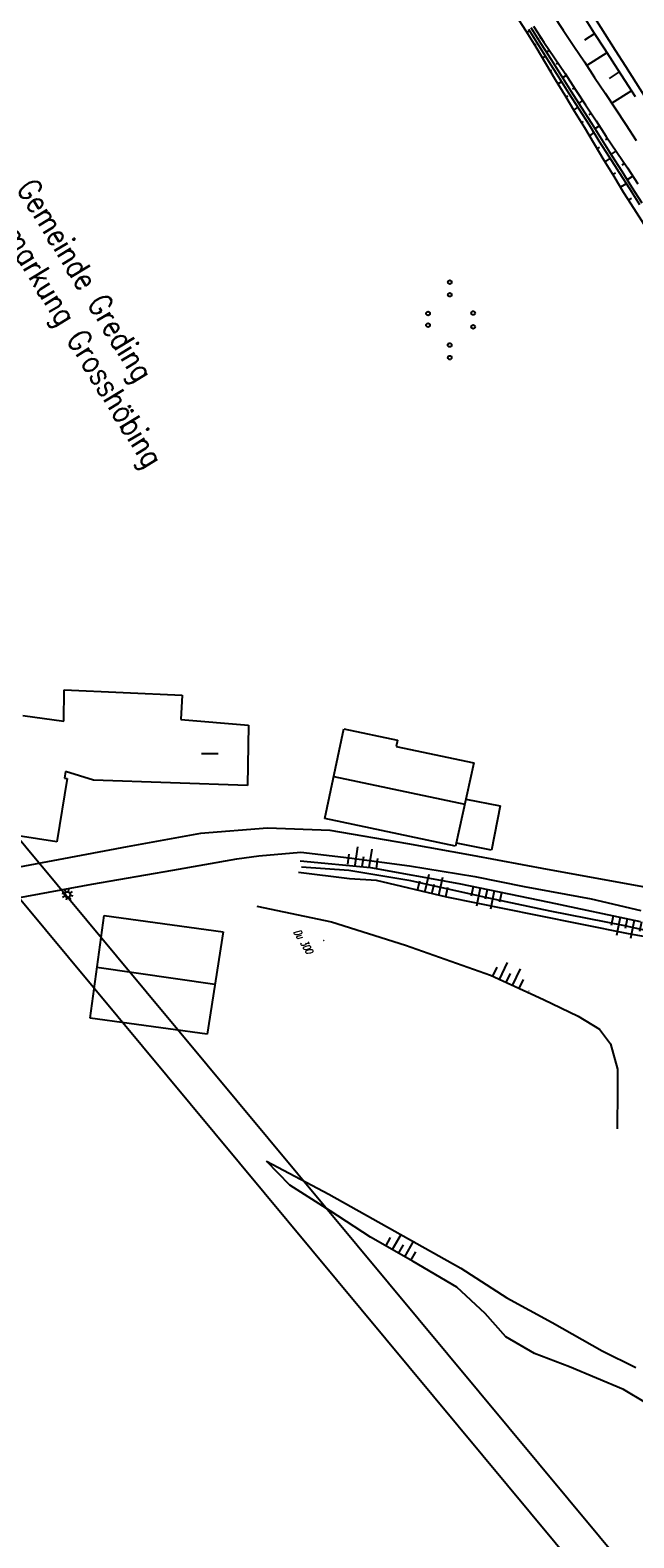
# Model space of a CAD drawing. Extents: x 448150 to 449332, y 437108 to 438384.
# Tile 42 of 172: x 448571 to 448651, y 437390 to 437590. Entities that reach past the tile are written whole.
import ezdxf

# ---------------------------------------------------------------- set-up
doc = ezdxf.new("R2010")
doc.units = 0
doc.header["$LTSCALE"] = 2
doc.header["$MEASUREMENT"] = 0
doc.linetypes.add('AUSGEZOGEN', pattern=[0])
doc.layers.get('0').update_dxf_attribs({"linetype": 'AUSGEZOGEN'})
for name, color, linetype in [('DB-Bestand', 8, 'CONTINUOUS'), ('DB-Boeschungen', 15, 'CONTINUOUS'), ('DB-GRABEN', 15, 'AUSGEZOGEN'), ('DB-LS-Waende', 15, 'CONTINUOUS'), ('FBRTOP', 250, 'AUSGEZOGEN'), ('Planeinteilung', 250, 'CONTINUOUS'), ('RAHMEN', 7, 'AUSGEZOGEN'), ('SCHLITZRINNE', 200, 'AUSGEZOGEN')]:
    doc.layers.add(name, color=color, linetype=linetype)
doc.styles.add('ROMANS', font='romans.shx', dxfattribs={"width": 0.8})

# ---------------------------------------------------------------- blocks, each defined once
blk = doc.blocks.new('PRIM_AC1_62')
at = {"layer": 'DB-Bestand', "color": 253, "linetype": 'Continuous'}
for points in [[(608.24, 273.93), (607.05, 276.09)], [(606.58, 273.02), (605.39, 275.18)], [(607.41, 273.48), (606.77, 274.63)], [(609.06, 274.39), (608.43, 275.54)], [(605.7, 272.54), (605.07, 273.69)]]:
    blk.add_lwpolyline(points, dxfattribs=at)
blk = doc.blocks.new('PRIM_AC1_63')
at = {"layer": 'DB-Bestand', "color": 253, "linetype": 'Continuous'}
for points in [[(583.45, 303.87), (582.1, 305.93)], [(585.03, 304.91), (583.68, 306.97)], [(585.83, 305.44), (585.1, 306.54)], [(582.62, 303.33), (581.9, 304.43)], [(584.24, 304.39), (583.52, 305.49)]]:
    blk.add_lwpolyline(points, dxfattribs=at)
blk = doc.blocks.new('PRIM_AC1_65')
at = {"layer": 'DB-Bestand', "color": 253, "linetype": 'Continuous'}
for points in [[(561.76, 296.88), (559.88, 298.47)], [(562.37, 297.61), (561.36, 298.46)], [(560.54, 295.44), (558.66, 297.02)], [(561.15, 296.16), (560.14, 297.01)], [(559.9, 294.67), (558.89, 295.52)]]:
    blk.add_lwpolyline(points, dxfattribs=at)
blk = doc.blocks.new('PRIM_AC1_66')
at = {"layer": 'DB-Bestand', "color": 253, "linetype": 'Continuous'}
for points in [[(569.73, 302.82), (567.97, 304.54)], [(570.39, 303.49), (569.45, 304.41)], [(568.41, 301.46), (566.65, 303.19)], [(569.07, 302.14), (568.13, 303.06)], [(567.71, 300.75), (566.77, 301.67)]]:
    blk.add_lwpolyline(points, dxfattribs=at)
blk = doc.blocks.new('PRIM_AC1_67')
at = {"layer": 'DB-Bestand', "color": 253, "linetype": 'Continuous'}
for points in [[(573.74, 310.1), (574.71, 309.2)], [(571.77, 308), (573.57, 306.31)], [(572.42, 308.69), (573.38, 307.78)], [(573.06, 309.38), (574.86, 307.69)], [(571.12, 307.3), (572.08, 306.4)]]:
    blk.add_lwpolyline(points, dxfattribs=at)
blk = doc.blocks.new('PRIM_AC1_68')
at = {"layer": 'DB-Bestand', "color": 253, "linetype": 'Continuous'}
for points in [[(586.75, 323.91), (587.71, 323.01)], [(584.77, 321.81), (586.56, 320.12)], [(585.42, 322.5), (586.38, 321.6)], [(586.07, 323.19), (587.86, 321.5)], [(584.12, 321.12), (585.08, 320.22)]]:
    blk.add_lwpolyline(points, dxfattribs=at)
blk = doc.blocks.new('PRIM_A86_142')
at = {"layer": 'DB-Bestand', "color": 253, "linetype": 'Continuous'}
for centre in [(501.19, 346.48), (502.61, 345.61), (506.3, 346.99), (507.86, 346.04), (503.22, 341.86), (508.29, 342.13), (504.55, 341.05), (509.72, 341.26)]:
    blk.add_circle(centre, 0.25, dxfattribs=at)
blk = doc.blocks.new('PRIM_A66_184')
at = {"layer": 'DB-Bestand', "color": 253, "linetype": 'Continuous'}
for points in [[(543.19, 260.87), (543.56, 260.87)], [(543.4, 261.4), (543.67, 261.14)], [(543.41, 260.34), (543.68, 260.61)], [(543.93, 261.62), (543.94, 261.25)], [(543.94, 260.5), (543.95, 260.12)], [(544.2, 261.14), (544.46, 261.41)], [(544.21, 260.61), (544.47, 260.35)], [(544.31, 260.88), (544.69, 260.88)]]:
    blk.add_lwpolyline(points, dxfattribs=at)
blk.add_circle((543.94, 260.87), 0.375, dxfattribs=at)
blk = doc.blocks.new('1135594')
blk.add_line((0, 0), (1135, 0))
at = {"layer": 'RAHMEN'}
blk.add_line((25, 5), (950, 5), dxfattribs=at)

msp = doc.modelspace()

# ---------------------------------------------------------------- hatches: boundary and pattern name
at = {"layer": 'SCHLITZRINNE'}
h = msp.add_hatch(dxfattribs=at)
h.set_pattern_fill('_USER', color=256, scale=1.5, angle=45, style=0, pattern_type=0)
h.set_pattern_definition([(0.19809, (448696.2442, 437758.0261), (-0.005186, 1.499991), [])])
edge = h.paths.add_edge_path()
edge.add_arc((450103.94, 439168.64), 1992.85, 225.25393, 225.3265)
edge.add_arc((450104.38, 439169.08), 1993.47, 225.3265, 225.68551)
edge.add_arc((450114.11, 439179.05), 2007.4, 225.68551, 226.04327)
edge.add_arc((450116.37, 439181.4), 2010.66, 226.04327, 226.40034)
edge.add_arc((450108.35, 439172.97), 1999.02, 226.40034, 226.75845)
edge.add_arc((450107.36, 439171.92), 1997.58, 226.75845, 227.1169)
edge.add_arc((450114.22, 439179.31), 2007.66, 227.1169, 227.47445)
edge.add_arc((450112.04, 439176.93), 2004.44, 227.47445, 227.83238)
edge.add_arc((450107.82, 439172.27), 1998.16, 227.83238, 228.19088)
edge.add_arc((450107.66, 439172.09), 1997.92, 228.19088, 228.54975)
edge.add_arc((450107.03, 439171.38), 1996.96, 228.54975, 228.9087)
edge.add_arc((450111.57, 439176.59), 2003.87, 228.9087, 229.26596)
edge.add_arc((450119.09, 439185.32), 2015.39, 229.26596, 229.6222)
edge.add_arc((450115.13, 439180.66), 2009.28, 229.6222, 229.97992)
edge.add_arc((450101.81, 439164.79), 1988.56, 229.97992, 230.3395)
edge.add_arc((450135.91, 439205.92), 2041.98, 230.3395, 230.69914)
edge.add_arc((450015.79, 439059.17), 1852.34, 230.69914, 231.07675)
edge.add_arc((450440.04, 439584.51), 2527.6, 231.07675, 231.41321)
edge.add_arc((449605.18, 438538.21), 1189.04, 231.41321, 231.90377)
edge.add_arc((451876.6, 441435.45), 4870.53, 231.90377, 232.05412)
edge.add_arc((449764.39, 438726.67), 1435.57, 232.05412, 232.33105)
edge.add_arc((663048.57, 714993.47), 350453.47, 232.3310515, 232.3318237)
edge.add_arc((452105.71, 441751.77), 5260.88, 232.33184, 232.33814)
edge.add_arc((1083717.78, 1260087.56), 1038995.51, 232.33813988, 232.33882921)
edge.add_arc((362297.75, 325361.77), 141749.67, 52.3359582, 52.3410109, ccw=False)
edge.add_arc((130991.07, 25697.41), 520301.52, 52.3345817, 52.3359582, ccw=False)
edge.add_arc((597397.74, 629905.02), 242982.19, 232.3337962, 232.3367437)
edge.add_arc((1091510.3, 1270060.01), 1051651.24, 232.33674373, 232.33742474)
edge.add_arc((63904.41, -61307.14), 630166.93, 52.33651599, 52.33765249, ccw=False)
edge.add_line((448950.68, 437541.27), (448965.93, 437529.5))
edge.add_arc((450103.94, 439168.64), 1993.35, 225.25393, 225.3265)
edge.add_arc((450104.38, 439169.08), 1993.97, 225.3265, 225.63395)
h = msp.add_hatch(dxfattribs=at)
h.set_pattern_fill('_USER', color=256, scale=1.5, angle=45, style=0, pattern_type=0)
h.set_pattern_definition([(1.0848, (448717.7677, 437736.8698), (-0.0283982, 1.4997312), [])])
edge = h.paths.add_edge_path()
edge.add_arc((450104.38, 439169.08), 1993.97, 225.67714, 225.68551)
edge.add_arc((450114.11, 439179.05), 2007.9, 225.68551, 226.04327)
edge.add_arc((450116.37, 439181.4), 2011.16, 226.04327, 226.34876)
edge.add_arc((450103.94, 439168.64), 1992.85, 225.25393, 225.3265)
edge.add_arc((450104.38, 439169.08), 1993.47, 225.3265, 225.68551)
edge.add_arc((450114.11, 439179.05), 2007.4, 225.68551, 226.04327)
edge.add_arc((450116.37, 439181.4), 2010.66, 226.04327, 226.40034)
edge.add_arc((450108.35, 439172.97), 1999.02, 226.40034, 226.75845)
edge.add_arc((450107.36, 439171.92), 1997.58, 226.75845, 227.1169)
edge.add_arc((450114.22, 439179.31), 2007.66, 227.1169, 227.47445)
edge.add_arc((450112.04, 439176.93), 2004.44, 227.47445, 227.83238)
edge.add_arc((450107.82, 439172.27), 1998.16, 227.83238, 228.19088)
edge.add_arc((450107.66, 439172.09), 1997.92, 228.19088, 228.54975)
edge.add_arc((450107.03, 439171.38), 1996.96, 228.54975, 228.9087)
edge.add_arc((450111.57, 439176.59), 2003.87, 228.9087, 229.26596)
edge.add_arc((450119.09, 439185.32), 2015.39, 229.26596, 229.6222)
edge.add_arc((450115.13, 439180.66), 2009.28, 229.6222, 229.97992)
edge.add_arc((450101.81, 439164.79), 1988.56, 229.97992, 230.3395)
edge.add_arc((450135.91, 439205.92), 2041.98, 230.3395, 230.69914)
edge.add_arc((450015.79, 439059.17), 1852.34, 230.69914, 231.07675)
edge.add_arc((450440.04, 439584.51), 2527.6, 231.07675, 231.41321)
edge.add_arc((449605.18, 438538.21), 1189.04, 231.41321, 231.90377)
edge.add_arc((451876.6, 441435.45), 4870.53, 231.90377, 232.05412)
edge.add_arc((449764.39, 438726.67), 1435.57, 232.05412, 232.33105)
edge.add_arc((663048.57, 714993.47), 350453.47, 232.3310515, 232.3318237)
edge.add_arc((452105.71, 441751.77), 5260.88, 232.33184, 232.33814)
edge.add_arc((1083717.78, 1260087.56), 1038995.51, 232.33813988, 232.33882921)
edge.add_arc((362297.75, 325361.77), 141749.67, 52.3359582, 52.3410109, ccw=False)
edge.add_arc((130991.07, 25697.41), 520301.52, 52.3345817, 52.3359582, ccw=False)
edge.add_arc((597397.74, 629905.02), 242982.19, 232.3337962, 232.3367437)
edge.add_arc((1091510.3, 1270060.01), 1051651.24, 232.33674373, 232.33742474)
edge.add_arc((63904.41, -61307.14), 630166.93, 52.33651599, 52.33765249, ccw=False)
edge.add_line((448950.68, 437541.27), (448965.93, 437529.5))
h = msp.add_hatch(dxfattribs=at)
h.set_pattern_fill('_USER', color=256, scale=1.5, angle=45, style=0, pattern_type=0)
h.set_pattern_definition([(1.92282, (448737.9663, 437717.5835), (-0.05033, 1.4991554), [])])
edge = h.paths.add_edge_path()
edge.add_arc((450116.37, 439181.4), 2011.16, 226.39158, 226.40034)
edge.add_arc((450108.35, 439172.97), 1999.52, 226.40034, 226.75845)
edge.add_arc((450107.36, 439171.92), 1998.08, 226.75845, 227.1169)
edge.add_arc((450114.22, 439179.31), 2008.16, 227.1169, 227.47445)
edge.add_arc((450112.04, 439176.93), 2004.94, 227.47445, 227.83238)
edge.add_arc((450107.82, 439172.27), 1998.66, 227.83238, 228.06865)
edge.add_arc((450103.94, 439168.64), 1992.85, 225.25393, 225.3265)
edge.add_arc((450104.38, 439169.08), 1993.47, 225.3265, 225.68551)
edge.add_arc((450114.11, 439179.05), 2007.4, 225.68551, 226.04327)
edge.add_arc((450116.37, 439181.4), 2010.66, 226.04327, 226.40034)
edge.add_arc((450108.35, 439172.97), 1999.02, 226.40034, 226.75845)
edge.add_arc((450107.36, 439171.92), 1997.58, 226.75845, 227.1169)
edge.add_arc((450114.22, 439179.31), 2007.66, 227.1169, 227.47445)
edge.add_arc((450112.04, 439176.93), 2004.44, 227.47445, 227.83238)
edge.add_arc((450107.82, 439172.27), 1998.16, 227.83238, 228.19088)
edge.add_arc((450107.66, 439172.09), 1997.92, 228.19088, 228.54975)
edge.add_arc((450107.03, 439171.38), 1996.96, 228.54975, 228.9087)
edge.add_arc((450111.57, 439176.59), 2003.87, 228.9087, 229.26596)
edge.add_arc((450119.09, 439185.32), 2015.39, 229.26596, 229.6222)
edge.add_arc((450115.13, 439180.66), 2009.28, 229.6222, 229.97992)
edge.add_arc((450101.81, 439164.79), 1988.56, 229.97992, 230.3395)
edge.add_arc((450135.91, 439205.92), 2041.98, 230.3395, 230.69914)
edge.add_arc((450015.79, 439059.17), 1852.34, 230.69914, 231.07675)
edge.add_arc((450440.04, 439584.51), 2527.6, 231.07675, 231.41321)
edge.add_arc((449605.18, 438538.21), 1189.04, 231.41321, 231.90377)
edge.add_arc((451876.6, 441435.45), 4870.53, 231.90377, 232.05412)
edge.add_arc((449764.39, 438726.67), 1435.57, 232.05412, 232.33105)
edge.add_arc((663048.57, 714993.47), 350453.47, 232.3310515, 232.3318237)
edge.add_arc((452105.71, 441751.77), 5260.88, 232.33184, 232.33814)
edge.add_arc((1083717.78, 1260087.56), 1038995.51, 232.33813988, 232.33882921)
edge.add_arc((362297.75, 325361.77), 141749.67, 52.3359582, 52.3410109, ccw=False)
edge.add_arc((130991.07, 25697.41), 520301.52, 52.3345817, 52.3359582, ccw=False)
edge.add_arc((597397.74, 629905.02), 242982.19, 232.3337962, 232.3367437)
edge.add_arc((1091510.3, 1270060.01), 1051651.24, 232.33674373, 232.33742474)
edge.add_arc((63904.41, -61307.14), 630166.93, 52.33651599, 52.33765249, ccw=False)
edge.add_line((448950.68, 437541.27), (448965.93, 437529.5))
h = msp.add_hatch(dxfattribs=at)
h.set_pattern_fill('_USER', color=256, scale=1.5, angle=45, style=0, pattern_type=0)
h.set_pattern_definition([(5.43336, (448830.8072, 437635.437), (-0.142032, 1.4932605), [])])
edge = h.paths.add_edge_path()
edge.add_arc((450115.13, 439180.66), 2009.78, 229.70332, 229.97992)
edge.add_arc((450101.81, 439164.79), 1989.06, 229.97992, 230.3395)
edge.add_arc((450135.91, 439205.92), 2042.48, 230.3395, 230.69914)
edge.add_arc((450015.79, 439059.17), 1852.84, 230.69914, 231.07675)
edge.add_arc((450440.04, 439584.51), 2528.1, 231.07675, 231.21107)
edge.add_arc((450103.94, 439168.64), 1992.85, 225.25393, 225.3265)
edge.add_arc((450104.38, 439169.08), 1993.47, 225.3265, 225.68551)
edge.add_arc((450114.11, 439179.05), 2007.4, 225.68551, 226.04327)
edge.add_arc((450116.37, 439181.4), 2010.66, 226.04327, 226.40034)
edge.add_arc((450108.35, 439172.97), 1999.02, 226.40034, 226.75845)
edge.add_arc((450107.36, 439171.92), 1997.58, 226.75845, 227.1169)
edge.add_arc((450114.22, 439179.31), 2007.66, 227.1169, 227.47445)
edge.add_arc((450112.04, 439176.93), 2004.44, 227.47445, 227.83238)
edge.add_arc((450107.82, 439172.27), 1998.16, 227.83238, 228.19088)
edge.add_arc((450107.66, 439172.09), 1997.92, 228.19088, 228.54975)
edge.add_arc((450107.03, 439171.38), 1996.96, 228.54975, 228.9087)
edge.add_arc((450111.57, 439176.59), 2003.87, 228.9087, 229.26596)
edge.add_arc((450119.09, 439185.32), 2015.39, 229.26596, 229.6222)
edge.add_arc((450115.13, 439180.66), 2009.28, 229.6222, 229.97992)
edge.add_arc((450101.81, 439164.79), 1988.56, 229.97992, 230.3395)
edge.add_arc((450135.91, 439205.92), 2041.98, 230.3395, 230.69914)
edge.add_arc((450015.79, 439059.17), 1852.34, 230.69914, 231.07675)
edge.add_arc((450440.04, 439584.51), 2527.6, 231.07675, 231.41321)
edge.add_arc((449605.18, 438538.21), 1189.04, 231.41321, 231.90377)
edge.add_arc((451876.6, 441435.45), 4870.53, 231.90377, 232.05412)
edge.add_arc((449764.39, 438726.67), 1435.57, 232.05412, 232.33105)
edge.add_arc((663048.57, 714993.47), 350453.47, 232.3310515, 232.3318237)
edge.add_arc((452105.71, 441751.77), 5260.88, 232.33184, 232.33814)
edge.add_arc((1083717.78, 1260087.56), 1038995.51, 232.33813988, 232.33882921)
edge.add_arc((362297.75, 325361.77), 141749.67, 52.3359582, 52.3410109, ccw=False)
edge.add_arc((130991.07, 25697.41), 520301.52, 52.3345817, 52.3359582, ccw=False)
edge.add_arc((597397.74, 629905.02), 242982.19, 232.3337962, 232.3367437)
edge.add_arc((1091510.3, 1270060.01), 1051651.24, 232.33674373, 232.33742474)
edge.add_arc((63904.41, -61307.14), 630166.93, 52.33651599, 52.33765249, ccw=False)
edge.add_line((448950.68, 437541.27), (448965.93, 437529.5))

# ---------------------------------------------------------------- linework, layer by layer
at = {"layer": 'DB-Bestand', "linetype": 'Continuous'}
for p, q in [((448575.86, 437498.56), (448575.91, 437502.71)), ((448575.91, 437502.71), (448591.56, 437502.01)), ((448591.56, 437502.01), (448591.39, 437498.79)), ((448570.45, 437499.33), (448575.86, 437498.56)), ((448591.39, 437498.79), (448600.37, 437498.03)), ((448600.37, 437498.03), (448600.2, 437490.03)), ((448610.47, 437485.65), (448612.98, 437497.55)), ((448612.98, 437497.55), (448620.1, 437496.05)), ((448620.1, 437496.05), (448619.93, 437495.22)), ((448619.93, 437495.22), (448630.23, 437493.04)), ((448594.11, 437494.29), (448596.34, 437494.27)), ((448630.23, 437493.04), (448627.81, 437481.98)), ((448576.32, 437490.96), (448574.96, 437482.56)), ((448576.07, 437491.9), (448575.96, 437491)), ((448575.96, 437491), (448576.32, 437490.96)), ((448579.82, 437490.74), (448576.07, 437491.9)), ((448611.65, 437491.22), (448629.03, 437487.54)), ((448600.2, 437490.03), (448579.82, 437490.74)), ((448629.18, 437488.23), (448633.69, 437487.34)), ((448633.69, 437487.34), (448632.57, 437481.47)), ((448627.81, 437481.98), (448610.47, 437485.65)), ((448574.96, 437482.56), (448567.22, 437483.78)), ((448593.98, 437483.66), (448584.27, 437481.89)), ((448602.89, 437484.38), (448593.98, 437483.66)), ((448611.17, 437484.05), (448602.89, 437484.38)), ((448621.48, 437482.3), (448611.17, 437484.05)), ((448584.27, 437481.89), (448575.1, 437480.18)), ((448601.71, 437480.71), (448607.27, 437481.2)), ((448607.27, 437481.2), (448613.69, 437480.43)), ((448630.03, 437480.74), (448621.48, 437482.3)), ((448632.57, 437481.47), (448627.9, 437482.4)), ((448575.1, 437480.18), (448559.92, 437477.36)), ((448590.33, 437478.79), (448598.81, 437480.33)), ((448598.81, 437480.33), (448601.74, 437480.73)), ((448607.2, 437480.05), (448616.54, 437479.16)), ((448613.63, 437478.76), (448607.38, 437479.2)), ((448613.69, 437480.43), (448621.68, 437479.38)), ((448616.54, 437479.16), (448628.21, 437477.04)), ((448621.68, 437479.38), (448630.34, 437477.97)), ((448639.98, 437478.92), (448630.03, 437480.74)), ((448652.87, 437476.54), (448639.98, 437478.92)), ((448562.86, 437473.89), (448579.6, 437476.96)), ((448579.6, 437476.96), (448590.33, 437478.79)), ((448613.76, 437477.65), (448606.98, 437478.48)), ((448621.85, 437477.41), (448613.63, 437478.76)), ((448617.31, 437477.43), (448613.76, 437477.65)), ((448626.66, 437475.24), (448617.31, 437477.43)), ((448631.57, 437475.25), (448621.85, 437477.41)), ((448628.21, 437477.04), (448640.22, 437474.56)), ((448630.34, 437477.97), (448636.87, 437476.64)), ((448638.45, 437472.86), (448626.66, 437475.24)), ((448640.35, 437473.39), (448631.57, 437475.25)), ((448636.87, 437476.64), (448645.79, 437475)), ((448645.79, 437475), (448652.35, 437473.47)), ((448601.44, 437474.06), (448611.33, 437471.97)), ((448640.22, 437474.56), (448652.28, 437472.02)), ((448650.22, 437471.43), (448640.35, 437473.39)), ((448579.34, 437459.2), (448581.2, 437472.79)), ((448581.2, 437472.79), (448596.97, 437470.63)), ((448611.33, 437471.97), (448621.18, 437468.88)), ((448650.74, 437470.37), (448638.45, 437472.86)), ((448659.15, 437469.42), (448650.22, 437471.43)), ((448596.97, 437470.63), (448594.85, 437457.08)), ((448659.81, 437468.76), (448650.74, 437470.37)), ((448621.18, 437468.88), (448632.41, 437464.89)), ((448580.26, 437465.95), (448595.89, 437463.72)), ((448632.41, 437464.89), (448639.47, 437461.65)), ((448639.47, 437461.65), (448644.07, 437459.47)), ((448594.85, 437457.08), (448579.34, 437459.2)), ((448644.07, 437459.47), (448646.86, 437457.74)), ((448646.86, 437457.74), (448648.35, 437455.79)), ((448648.35, 437455.79), (448649.26, 437452.46)), ((448649.26, 437452.46), (448649.26, 437449.64)), ((448649.26, 437449.64), (448649.22, 437444.52)), ((448605.81, 437437.07), (448602.73, 437440.26)), ((448602.73, 437440.26), (448611.02, 437435.88)), ((448611.19, 437433.68), (448605.81, 437437.07)), ((448611.02, 437435.88), (448619.73, 437430.96)), ((448616.51, 437430.16), (448611.19, 437433.68)), ((448619.73, 437430.96), (448628.49, 437426.07)), ((448622.18, 437426.93), (448616.51, 437430.16)), ((448627.95, 437423.56), (448622.18, 437426.93)), ((448628.49, 437426.07), (448634.61, 437422.13)), ((448631.71, 437420.06), (448627.95, 437423.56)), ((448634.61, 437422.13), (448640.6, 437418.85)), ((448634.44, 437416.97), (448631.71, 437420.06)), ((448638.24, 437414.75), (448634.44, 437416.97)), ((448640.6, 437418.85), (448647.24, 437415.11)), ((448647.24, 437415.11), (448651.69, 437412.91)), ((448642.88, 437413.01), (448638.24, 437414.75)), ((448650.08, 437409.98), (448642.88, 437413.01)), ((448657.78, 437405.38), (448650.08, 437409.98))]:
    msp.add_line(p, q, dxfattribs=at)
at = {"layer": 'DB-Boeschungen', "linetype": 'Continuous'}
for p, q in [((448640.71, 437592.23), (448642.07, 437590.12)), ((448644.83, 437591.86), (448646.18, 437589.75)), ((448642.07, 437590.12), (448643.47, 437588.03)), ((448646.27, 437589.68), (448644.87, 437588.8)), ((448646.18, 437589.75), (448647.54, 437587.64)), ((448643.47, 437588.03), (448644.87, 437585.94)), ((448647.86, 437587.12), (448645.19, 437585.43)), ((448647.54, 437587.64), (448648.88, 437585.57)), ((448644.87, 437585.94), (448646.21, 437583.87)), ((448648.88, 437585.57), (448650.24, 437583.45)), ((448646.21, 437583.87), (448647.61, 437581.78)), ((448649.47, 437584.63), (448648.18, 437583.75)), ((448650.24, 437583.45), (448651.59, 437581.34)), ((448647.61, 437581.78), (448649.01, 437579.69)), ((448651.1, 437582.09), (448648.51, 437580.44)), ((448649.01, 437579.69), (448650.35, 437577.62)), ((448650.35, 437577.62), (448651.75, 437575.53))]:
    msp.add_line(p, q, dxfattribs=at)
at = {"layer": 'DB-GRABEN', "linetype": 'Continuous'}
for p, q in [((448635.76, 437592.16), (448637.12, 437590.04)), ((448637.12, 437590.04), (448638.43, 437587.91)), ((448637.57, 437590.05), (448637.23, 437589.82)), ((448637.45, 437590.27), (448638.77, 437588.13)), ((448637.79, 437590.49), (448639.1, 437588.36)), ((448638.15, 437590.68), (448639.5, 437588.56)), ((448639.16, 437589.12), (448638.98, 437589.03)), ((448638.27, 437588.11), (448638.47, 437588.26)), ((448638.43, 437587.91), (448639.7, 437585.75)), ((448638.77, 437588.13), (448640.12, 437586.02)), ((448639.1, 437588.36), (448640.46, 437586.24)), ((448639.5, 437588.56), (448640.91, 437586.47)), ((448640.22, 437587.47), (448639.85, 437587.22)), ((448639.74, 437586.66), (448639.29, 437586.44)), ((448639.7, 437585.75), (448641.01, 437583.61)), ((448640.12, 437586.02), (448641.46, 437583.95)), ((448640.33, 437584.72), (448640.56, 437584.84)), ((448640.46, 437586.24), (448641.81, 437584.13)), ((448640.91, 437586.47), (448642.31, 437584.38)), ((448641.35, 437585.8), (448641.15, 437585.64)), ((448641.01, 437583.61), (448642.3, 437581.52)), ((448641.84, 437583.3), (448641.38, 437583.01)), ((448641.46, 437583.95), (448642.77, 437581.81)), ((448641.81, 437584.13), (448643.13, 437581.99)), ((448642.44, 437584.11), (448641.97, 437583.82)), ((448642.31, 437584.38), (448643.64, 437582.31)), ((448642.3, 437581.52), (448643.57, 437579.36)), ((448642.42, 437581.29), (448642.69, 437581.43)), ((448642.77, 437581.81), (448644.13, 437579.7)), ((448643.13, 437581.99), (448644.46, 437579.92)), ((448643.57, 437582.44), (448643.3, 437582.31)), ((448643.64, 437582.31), (448645.04, 437580.22)), ((448644.02, 437579.92), (448643.46, 437579.58)), ((448643.57, 437579.36), (448644.89, 437577.22)), ((448644.13, 437579.7), (448645.49, 437577.58)), ((448644.64, 437580.8), (448644.15, 437580.44)), ((448644.46, 437579.92), (448645.82, 437577.81)), ((448645.04, 437580.22), (448646.45, 437578.13)), ((448645.77, 437579.13), (448645.48, 437578.92)), ((448644.5, 437577.87), (448644.75, 437578.05)), ((448644.89, 437577.22), (448646.15, 437575.06)), ((448645.49, 437577.58), (448646.8, 437575.45)), ((448645.82, 437577.81), (448647.13, 437575.67)), ((448646.9, 437577.46), (448646.25, 437577.07)), ((448646.45, 437578.13), (448647.78, 437576.06)), ((448646.12, 437576.56), (448645.54, 437576.15)), ((448646.15, 437575.06), (448647.47, 437572.92)), ((448646.8, 437575.45), (448648.16, 437573.33)), ((448647.13, 437575.67), (448648.49, 437573.56)), ((448647.98, 437575.77), (448647.67, 437575.61)), ((448647.78, 437576.06), (448649.18, 437573.97)), ((448646.58, 437574.44), (448646.87, 437574.64)), ((448647.47, 437572.92), (448648.78, 437570.79)), ((448648.29, 437573.18), (448647.58, 437572.7)), ((448648.16, 437573.33), (448649.49, 437571.26)), ((448649.09, 437574.14), (448648.42, 437573.69)), ((448648.49, 437573.56), (448649.85, 437571.44)), ((448649.18, 437573.97), (448650.59, 437571.88)), ((448648.62, 437570.99), (448649, 437571.24)), ((448649.49, 437571.26), (448650.85, 437569.15)), ((448650.18, 437572.45), (448649.84, 437572.23)), ((448649.85, 437571.44), (448651.14, 437569.35)), ((448650.59, 437571.88), (448651.94, 437569.76)), ((448648.78, 437570.79), (448650.05, 437568.63)), ((448650.42, 437569.77), (448649.64, 437569.32)), ((448651.31, 437570.78), (448650.55, 437570.29)), ((448650.85, 437569.15), (448652.16, 437567.01)), ((448651.14, 437569.35), (448652.5, 437567.24)), ((448650.05, 437568.63), (448651.41, 437566.51)), ((448650.73, 437567.63), (448651.11, 437567.88)), ((448651.41, 437566.51), (448652.74, 437564.44))]:
    msp.add_line(p, q, dxfattribs=at)
at = {"layer": 'DB-LS-Waende', "linetype": 'Continuous'}
msp.add_ellipse((463223.72, 446865.72), major_axis=(14609.06, 9224.15), ratio=1, start_param=3.141898, end_param=3.151359, dxfattribs=at)
at = {"layer": 'FBRTOP'}
for points in [[(448902.92, 437602.14, 0.000003), (448912.81, 437594.5, -0.000022), (448922.71, 437586.86, -0.000006), (448932.6, 437579.22, 0.000013), (448942.5, 437571.59, 0.000003), (448952.39, 437563.95, -0.000005), (448962.29, 437556.31, -0.000002), (448991.97, 437533.4, 0.000001), (449021.66, 437510.48, 0), (449059.52, 437481.26, 0), (449100.82, 437449.38, 0.000002), (449140.4, 437418.83, -0.000003), (449179.98, 437388.28, -0.000002), (449197.09, 437375.08, 0.000004)], [(448854.07, 437596.85, 0.002141), (448862.11, 437590.49, 0.000656), (448872.25, 437582.57, 0.001208), (448877.76, 437578.29, 0.000003), (448881.53, 437575.38, 0.000028), (448881.99, 437575.03, 0.000003), (448891.88, 437567.39, -0.000022), (448901.78, 437559.75, -0.000006), (448911.67, 437552.11, 0.000013), (448921.57, 437544.47, 0.000003), (448931.46, 437536.84, -0.000005), (448941.36, 437529.2, 0), (448949.81, 437522.68, 0.000001)]]:
    msp.add_lwpolyline(points, format="xyb", dxfattribs=at)
at = {"layer": 'FBRTOP', "const_width": 0.5}
for points in [[(448889.56, 437593.5, 0.000003), (448893.29, 437590.62, 0.000028), (448893.75, 437590.26, 0.000003), (448903.65, 437582.63, -0.000022), (448913.54, 437574.99, -0.000006), (448923.44, 437567.35, 0.000013), (448933.33, 437559.71, 0.000003), (448943.23, 437552.07, -0.000005), (448953.12, 437544.44, -0.000002), (448982.81, 437521.52, 0.000001), (449012.49, 437498.61, 0), (449050.36, 437469.38, 0), (449091.65, 437437.51, 0.000002), (449131.24, 437406.96, -0.000003), (449170.82, 437376.41, -0.000001), (449185.28, 437365.24, 0.000004)], [(448901.1, 437599.78, 0.000003), (448910.99, 437592.14, -0.000022), (448920.89, 437584.5, -0.000006), (448930.78, 437576.87, 0.000013), (448940.68, 437569.23, 0.000003), (448950.57, 437561.59, -0.000005), (448960.47, 437553.95, -0.000002), (448990.15, 437531.04)], [(449099, 437447.02, 0.000002), (449138.58, 437416.47, -0.000003), (449178.16, 437385.92, -0.000002), (449194.74, 437373.12, 0.000004)]]:
    msp.add_lwpolyline(points, format="xyb", dxfattribs=at)
at = {"layer": 'SCHLITZRINNE'}
msp.add_lwpolyline([(448881.63, 437594.59, 0.001208), (448887.11, 437590.34, 0.000003), (448890.85, 437587.45, 0.000028), (448891.31, 437587.1, 0.000003), (448901.2, 437579.46, -0.000022), (448911.1, 437571.82, -0.000006), (448920.99, 437564.18, 0.000013), (448930.89, 437556.55, 0.000003), (448940.78, 437548.91, -0.000005), (448950.68, 437541.27, -0.000001), (448965.93, 437529.5, 0.000001)], format="xyb", dxfattribs=at)

# ---------------------------------------------------------------- block references
at = {"linetype": 'Continuous', "rotation": 301.4796983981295}
for name in ['PRIM_A86_142', 'PRIM_AC1_65', 'PRIM_AC1_66', 'PRIM_AC1_67', 'PRIM_A66_184', 'PRIM_AC1_68', 'PRIM_AC1_63', 'PRIM_AC1_62']:
    msp.add_blockref(name, (448069.82, 437803.23), dxfattribs=at)
at = {"layer": 'Planeinteilung', "linetype": 'Continuous', "rotation": 309.7713901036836}
msp.add_blockref('1135594', (448149.7, 437980.02), dxfattribs=at)

# ---------------------------------------------------------------- texts
at = {"layer": 'DB-Bestand', "linetype": 'Continuous', "style": 'ROMANS'}
for s, height, rotation, oblique, width, p in [('Gemeinde Greding', 3, 301.4797, 360, 0.8337, (448569.54, 437569.19)), ('Gemarkung Grosshöbing', 3, 301.4797, 0, 0.8337, (448565.44, 437566.68)), ('Du 300', 0.958, 301.5, 16.6992, 0.730821, (448606.28, 437470.62)), ('396.50', 0.01, 301.4797, 0, 0.9, (448610.3, 437469.5)), ('395.50', 0.01, 301.4797, 0, 0.9, (448637.5, 437462.8))]:
    msp.add_text(s, height=height, rotation=rotation, dxfattribs=dict(at, oblique=oblique, width=width)).set_placement(p)

doc.saveas('drawing.dxf')
